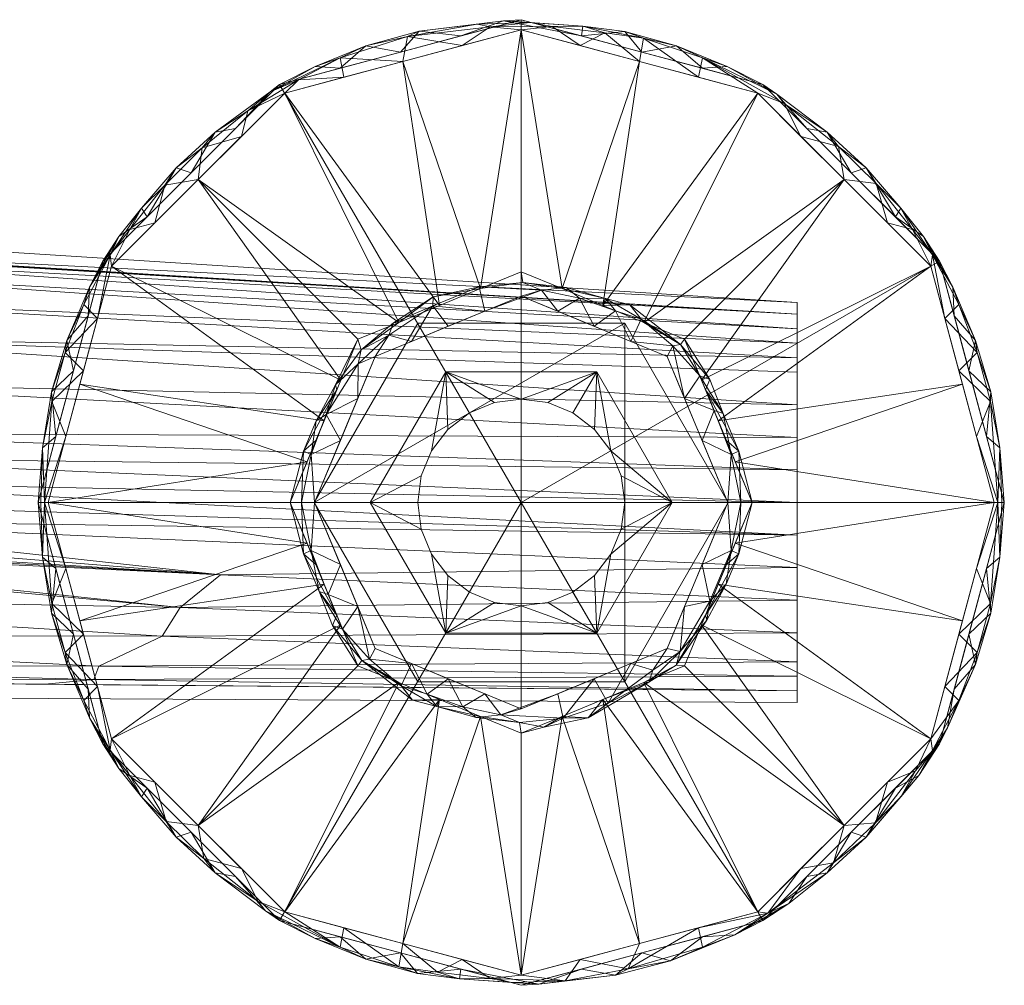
# Model space of a CAD drawing. Header units: millimetres. Extents: x -110 to 271, y -35 to 229.
# Tile 12 of 14: x 39 to 110, y -35 to 35. Entities that reach past the tile are written whole.
import ezdxf

# ---------------------------------------------------------------- set-up
doc = ezdxf.new("R2010")
doc.units = ezdxf.units.MM
doc.layers.add('M-520-M_DRAINAGE_FW', color=2, linetype='Continuous', lineweight=30)

# ---------------------------------------------------------------- blocks, each defined once
blk = doc.blocks.new('AmericanStandard_BathAndShowerMixer_NeoModern__FFAS0711-6T1500BT0_ - Neo Modern Exposed Bath _ Shower Faucet-4729-3D View 1')
at = {"layer": 'M-520-M_DRAINAGE_FW', "lineweight": 9}
mesh = blk.add_polyface(dxfattribs=at)
corners = [(40.732, 0, 8.732), (45.323, 17.134, 8.732), (57.866, 29.677, 8.732), (75, 34.268, 8.732), (92.134, 29.677, 8.732), (104.677, 17.134, 8.732), (109.268, 0, 8.732), (109.81, 0, 7.921), (110, 0, 6.964), (105.311, 17.5, 6.964), (92.5, 30.311, 6.964), (75, 35, 6.964), (57.5, 30.311, 6.964), (44.689, 17.5, 6.964), (40, 0, 6.964), (40.19, 0, 7.921), (106.709, 9.549, 8.732), (43.291, 9.549, 8.732), (107.441, 9.549, 6.964), (42.559, 9.549, 6.964), (106.696, 14.363, 7.947), (98.905, 23.905, 6.964), (98.405, 23.405, 8.732), (102.502, 21.34, 7.919), (43.304, 14.363, 7.947), (51.095, 23.905, 6.964), (51.595, 23.405, 8.732), (47.498, 21.34, 7.919), (109.009, 7.317, 7.975), (40.991, 7.317, 7.975), (97.17, 26.846, 7.904), (52.83, 26.846, 7.904), (83.75, 32.655, 6.964), (83.567, 31.972, 8.732), (79.473, 34.521, 7.921), (71.808, 34.663, 7.921), (66.25, 32.655, 6.964), (66.433, 31.972, 8.732), (88.124, 32.237, 7.929), (61.876, 32.237, 7.929), (105.693, 13.342, 8.732), (106.376, 13.525, 6.964), (107.905, 11.749, 7.513), (106.281, 15.6, 7.436), (102.108, 20.703, 6.964), (104.141, 19.289, 7.478), (104.788, 17.948, 7.997), (101.541, 20.27, 8.732), (103.357, 19.778, 8.361), (100.724, 23.133, 8.328), (99.994, 24.258, 7.868), (95.27, 26.541, 8.732), (94.06, 28.919, 8.264), (93.515, 29.594, 7.633), (95.703, 27.108, 6.964), (97.998, 25.815, 8.36), (108.721, 4.775, 6.964), (109.021, 8.015, 7.451), (109.677, 3.96, 7.657), (109.539, 0, 8.327), (88.125, 31.483, 6.964), (86.251, 33.093, 7.444), (83.871, 33.65, 7.946), (89.924, 31.603, 7.467), (82.507, 34.135, 7.46), (79.375, 33.828, 6.964), (79.283, 33.12, 8.732), (77.241, 34.506, 8.353), (81.052, 34.045, 8.353), (75.645, 34.804, 7.921), (73.724, 34.925, 7.473), (70.625, 33.828, 6.964), (108.028, 10.885, 8), (44.307, 13.342, 8.732), (43.624, 13.525, 6.964), (42.095, 11.749, 7.513), (43.719, 15.6, 7.436), (47.892, 20.703, 6.964), (45.859, 19.289, 7.478), (45.212, 17.948, 7.997), (48.459, 20.27, 8.732), (49.178, 23.011, 8.34), (46.643, 19.778, 8.361), (51.888, 25.72, 8.353), (54.73, 26.541, 8.732), (55.184, 28.389, 8.289), (56.805, 29.778, 7.675), (54.297, 27.108, 6.964), (50.009, 24.25, 7.89), (41.279, 4.775, 6.964), (40.979, 8.015, 7.451), (40.323, 3.96, 7.657), (40.461, 0, 8.327), (58.871, 30.644, 8.274), (62.15, 30.825, 8.732), (41.972, 10.885, 8), (61.875, 31.483, 6.964), (63.749, 33.093, 7.444), (66.756, 33.788, 7.992), (67.604, 34.157, 7.47), (60.076, 31.603, 7.467), (70.717, 33.12, 8.732), (72.759, 34.483, 8.388), (87.85, 30.825, 8.732), (107.988, 4.775, 8.732), (42.012, 4.775, 8.732)]
mesh.append_faces([[corners[k] for k in face] for face in [(105, 92, 0)]], dxfattribs={"vtx0": -1})
mesh.append_faces([[corners[k] for k in face] for face in [(16, 72, 40), (80, 82, 1), (41, 42, 18), (44, 45, 9), (40, 46, 5), (5, 48, 47), (54, 30, 21), (8, 58, 7), (7, 58, 59), (32, 61, 60), (33, 68, 66), (1, 79, 73), (15, 91, 14), (25, 31, 87), (77, 88, 25), (14, 91, 89), (73, 95, 17), (12, 100, 96)]], dxfattribs={"vtx0": -1, "vtx1": -1})
mesh.append_faces([[corners[k] for k in face] for face in [(46, 20, 43), (29, 17, 95), (28, 59, 58), (49, 50, 55), (45, 44, 23), (91, 29, 90), (72, 42, 20), (57, 42, 72), (48, 46, 23), (41, 43, 42), (13, 76, 78), (79, 27, 78), (88, 27, 81), (27, 82, 81), (51, 55, 52), (95, 73, 24), (57, 72, 28), (19, 90, 75), (84, 85, 83), (45, 46, 43), (61, 64, 62), (59, 28, 104), (76, 75, 24), (30, 54, 53), (38, 52, 53), (88, 83, 31), (86, 87, 31), (35, 102, 69), (68, 34, 67), (61, 62, 38), (64, 65, 34), (31, 85, 86), (36, 97, 99), (70, 71, 99), (94, 39, 93), (64, 61, 32), (70, 99, 35), (100, 39, 97), (46, 40, 20), (57, 28, 58), (43, 9, 45), (42, 43, 20), (45, 23, 46), (47, 48, 49), (48, 23, 49), (46, 48, 5), (50, 49, 23), (30, 55, 50), (44, 50, 23), (52, 55, 30), (53, 52, 30), (22, 49, 55), (4, 52, 38), (50, 21, 30), (60, 61, 63), (18, 42, 57), (56, 57, 58), (72, 16, 28), (63, 61, 38), (66, 68, 67), (38, 53, 63), (10, 63, 53), (34, 62, 64), (69, 67, 34), (62, 68, 33), (69, 102, 67), (62, 34, 68), (70, 34, 65), (70, 35, 69), (70, 69, 34), (97, 98, 99), (40, 72, 20), (24, 75, 95), (75, 90, 95), (75, 76, 74), (88, 77, 27), (79, 78, 76), (79, 76, 24), (77, 78, 27), (73, 79, 24), (79, 82, 27), (83, 81, 26), (81, 83, 88), (1, 82, 79), (81, 82, 80), (31, 83, 85), (2, 93, 85), (93, 86, 85), (31, 25, 88), (90, 29, 95), (90, 89, 91), (91, 92, 29), (86, 93, 39), (92, 105, 29), (100, 97, 96), (86, 100, 12), (97, 39, 98), (39, 37, 98), (35, 99, 98), (86, 39, 100), (101, 102, 98), (67, 102, 3), (98, 102, 35), (62, 103, 38)]], dxfattribs={"vtx0": -1, "vtx1": -1, "vtx2": -1})
mesh.append_faces([[corners[k] for k in face] for face in [(62, 33, 103), (49, 22, 47), (76, 13, 74), (98, 37, 101), (58, 8, 56), (70, 65, 11), (64, 32, 65), (70, 11, 71), (81, 80, 26), (85, 84, 2), (83, 26, 84), (97, 36, 96), (86, 12, 87), (93, 2, 94), (28, 16, 104)]], dxfattribs={"vtx0": -1, "vtx2": -1})
mesh.append_faces([[corners[k] for k in face] for face in [(6, 59, 104)]], dxfattribs={"vtx1": -1})
mesh.append_faces([[corners[k] for k in face] for face in [(77, 13, 78), (10, 60, 63), (4, 51, 52), (74, 19, 75), (3, 66, 67), (15, 92, 91), (41, 9, 43), (44, 21, 50), (54, 10, 53), (51, 22, 55), (56, 18, 57), (103, 4, 38), (19, 89, 90), (94, 37, 39), (101, 3, 102), (71, 36, 99), (105, 17, 29)]], dxfattribs={"vtx1": -1, "vtx2": -1})
mesh = blk.add_polyface(dxfattribs=at)
corners = [(40, 0, 6.964), (44.689, 17.5, 6.964), (57.5, 30.311, 6.964), (75, 35, 6.964), (92.5, 30.311, 6.964), (105.311, 17.5, 6.964), (110, 0, 6.964), (110, 0), (105.311, 17.5), (92.5, 30.311), (75, 35), (57.5, 30.311), (44.689, 17.5), (40, 0), (106.696, 12.329), (107.655, 8.75, 6.964), (98.905, 23.905, 6.964), (98.905, 23.905), (83.75, 32.655), (83.75, 32.655, 6.964), (51.095, 23.905, 6.964), (51.095, 23.905), (43.304, 12.329, 6.964), (42.345, 8.75), (66.25, 32.655), (66.25, 32.655, 6.964), (108.348, 6.164), (41.652, 6.164, 6.964)]
mesh.append_faces([[corners[k] for k in face] for face in [(26, 6, 7), (27, 13, 0)]], dxfattribs={"vtx0": -1})
mesh.append_faces([[corners[k] for k in face] for face in [(8, 5, 14), (13, 27, 23), (6, 26, 15)]], dxfattribs={"vtx0": -1, "vtx1": -1})
mesh.append_faces([[corners[k] for k in face] for face in [(16, 17, 9, 4), (4, 9, 18, 19), (5, 8, 17, 16), (10, 3, 19, 18), (25, 24, 11, 2), (20, 21, 12, 1), (22, 12, 23), (14, 5, 15), (24, 25, 3, 10), (12, 22, 1), (2, 11, 21, 20)]], dxfattribs={"vtx0": -1, "vtx2": -1})
mesh.append_faces([[corners[k] for k in face] for face in [(26, 14, 15), (27, 22, 23)]], dxfattribs={"vtx1": -1, "vtx2": -1})
mesh = blk.add_polyface(dxfattribs=at)
corners = [(40, 0), (44.689, 17.5), (57.5, 30.311), (75, 35), (92.5, 30.311), (105.311, 17.5), (110, 0), (75, 0)]
mesh.append_faces([[corners[k] for k in face] for face in [(2, 3, 7), (4, 5, 7, 3)]], dxfattribs={"vtx1": -1, "vtx2": -1})
mesh.append_faces([[corners[k] for k in face] for face in [(5, 6, 7)]], dxfattribs={"vtx2": -1})
mesh.append_faces([[corners[k] for k in face] for face in [(7, 0, 1, 2)]], dxfattribs={"vtx3": -1})
mesh = blk.add_polyface(dxfattribs=at)
corners = [(58.268, 0, 26.268), (63.169, 11.831, 26.268), (75, 16.732, 26.268), (86.831, 11.831, 26.268), (91.732, 0, 26.268), (109.268, 0, 8.732), (104.677, 17.134, 8.732), (92.134, 29.677, 8.732), (75, 34.268, 8.732), (57.866, 29.677, 8.732), (45.323, 17.134, 8.732), (40.732, 0, 8.732), (60.718, 5.916, 26.268), (69.084, 14.282, 26.268), (80.916, 14.282, 26.268), (89.282, 5.916, 26.268), (106.972, 8.567, 8.732), (98.405, 23.405, 8.732), (83.874, 13.057, 26.268), (83.567, 31.972, 8.732), (66.126, 13.057, 26.268), (88.057, 8.874, 26.268), (43.028, 8.567, 8.732), (59.493, 2.958, 26.268), (61.943, 8.874, 26.268), (72.042, 15.507, 26.268), (66.433, 31.972, 8.732), (90.507, 2.958, 26.268), (77.958, 15.507, 26.268), (51.595, 23.405, 8.732)]
mesh.append_faces([[corners[k] for k in face] for face in [(29, 20, 9), (8, 28, 19), (11, 23, 22), (17, 21, 6), (12, 22, 23), (21, 17, 3), (20, 29, 1), (1, 29, 24), (28, 8, 2), (10, 24, 29)]], dxfattribs={"vtx0": -1, "vtx1": -1})
mesh.append_faces([[corners[k] for k in face] for face in [(14, 7, 19), (12, 10, 22), (7, 14, 18), (13, 26, 9), (25, 8, 26), (10, 12, 24), (26, 13, 25), (16, 15, 27)]], dxfattribs={"vtx0": -1, "vtx2": -1})
mesh.append_faces([[corners[k] for k in face] for face in [(16, 6, 15), (18, 3, 17), (17, 7, 18), (5, 16, 27), (20, 13, 9), (21, 15, 6), (25, 2, 8), (28, 14, 19)]], dxfattribs={"vtx1": -1, "vtx2": -1})
mesh.append_faces([[corners[k] for k in face] for face in [(27, 4, 5), (11, 0, 23)]], dxfattribs={"vtx2": -1})
mesh = blk.add_polyface(dxfattribs=at)
corners = [(-95, -14.501, 43.7), (-95, 14.501, 43.7), (0, 20.557, 43.7), (95, 14.501, 43.7), (95, -14.501, 43.7), (0, -13.994, 43.7)]
mesh.append_faces([[corners[k] for k in face] for face in [(3, 4, 5, 2)]], dxfattribs={"vtx2": -1})
mesh.append_faces([[corners[k] for k in face] for face in [(5, 0, 1, 2)]], dxfattribs={"vtx3": -1})
mesh = blk.add_polyface(dxfattribs=at)
corners = [(95, 13.65, 62.585), (95, 14.501, 43.7), (0, 20.557, 43.7), (0, 19.555, 65.942), (17.957, 18.41, 65.942), (20.548, 18.237, 66.121), (20.504, 18.196, 67.093), (20.459, 18.155, 68.075)]
mesh.append_faces([[corners[k] for k in face] for face in [(5, 2, 4)]], dxfattribs={"vtx0": -1, "vtx1": -1})
mesh.append_faces([[corners[k] for k in face] for face in [(5, 0, 1)]], dxfattribs={"vtx0": -1, "vtx2": -1})
mesh.append_faces([[corners[k] for k in face] for face in [(3, 4, 2)]], dxfattribs={"vtx1": -1})
mesh.append_faces([[corners[k] for k in face] for face in [(5, 6, 0), (1, 2, 5)]], dxfattribs={"vtx1": -1, "vtx2": -1})
mesh.append_faces([[corners[k] for k in face] for face in [(6, 7, 0)]], dxfattribs={"vtx2": -1})
mesh = blk.add_polyface(dxfattribs=at)
corners = [(95, -13.65, 62.585), (95, -9.442, 71.847), (95, 0, 75.634), (95, 9.442, 71.847), (95, 13.65, 62.585), (20.459, 18.155, 68.075), (20.44, 17.728, 71.069), (20.413, 16.736, 73.917), (20.187, 14.739, 77.176), (20.002, 12.007, 79.853), (19.868, 8.702, 81.783), (19.795, 5.024, 82.845), (19.582, 3.251, 83.042), (18.987, 1.557, 83.077), (18.036, 0.036, 82.986), (16.775, -1.232, 82.83), (15.261, -2.186, 82.685), (13.567, -2.777, 82.623), (11.786, -2.976, 82.701), (5.893, -2.976, 83.211), (0, -2.976, 83.719), (0, -6.64, 81.569), (0, -9.615, 78.538), (0, -11.695, 74.837), (0, -12.737, 70.723), (0, -12.793, 70.153), (0, -12.829, 69.581), (95, -4.721, 73.741), (95, 4.721, 73.741), (95, 11.546, 67.216), (40.522, -13.179, 66.597), (20.261, -13.004, 68.089), (10.13, -12.916, 68.835), (95, -7.082, 72.794), (53.221, -5.242, 78.143), (95, -11.546, 67.216), (48.994, -9.696, 74.967), (44.398, -11.861, 71.889), (44.039, -12.819, 69.127), (95, -2.361, 74.687), (95, 10.494, 69.531), (95, 7.082, 72.794), (95, 12.598, 64.9), (95, 2.361, 74.687), (50.285, -7.616, 76.865), (95, -10.494, 69.531), (95, -12.598, 64.9)]
mesh.append_faces([[corners[k] for k in face] for face in [(19, 34, 18), (12, 43, 11), (27, 34, 33), (2, 13, 39), (9, 40, 8), (23, 37, 22), (15, 39, 14), (22, 36, 21), (11, 28, 10), (3, 9, 41), (24, 38, 23), (8, 29, 7), (40, 9, 3), (14, 39, 13), (33, 44, 1), (46, 38, 0)]], dxfattribs={"vtx0": -1, "vtx1": -1})
mesh.append_faces([[corners[k] for k in face] for face in [(38, 46, 37), (33, 34, 44), (21, 36, 44), (38, 37, 23), (44, 34, 19), (30, 38, 24), (36, 37, 35), (37, 36, 22), (44, 36, 1), (15, 34, 27)]], dxfattribs={"vtx0": -1, "vtx1": -1, "vtx2": -1})
mesh.append_faces([[corners[k] for k in face] for face in [(2, 12, 13), (34, 15, 16), (34, 17, 18), (32, 24, 25), (44, 20, 21), (42, 6, 7), (6, 42, 4), (10, 28, 41), (7, 29, 42), (15, 27, 39), (44, 19, 20)]], dxfattribs={"vtx0": -1, "vtx2": -1})
mesh.append_faces([[corners[k] for k in face] for face in [(40, 29, 8), (31, 30, 24), (45, 1, 36, 35), (30, 0, 38), (43, 28, 11), (2, 43, 12), (9, 10, 41), (32, 31, 24), (16, 17, 34), (46, 35, 37)]], dxfattribs={"vtx1": -1, "vtx2": -1})
mesh.append_faces([[corners[k] for k in face] for face in [(4, 5, 6), (25, 26, 32)]], dxfattribs={"vtx2": -1})
mesh = blk.add_polyface(dxfattribs=at)
corners = [(60.036, 0, 27), (64.419, 10.581, 27), (75, 14.964, 27), (85.581, 10.581, 27), (89.964, 0, 27), (90.921, 0, 26.81), (91.732, 0, 26.268), (86.831, 11.831, 26.268), (75, 16.732, 26.268), (63.169, 11.831, 26.268), (58.268, 0, 26.268), (59.079, 0, 26.81), (88.1, 4.502, 27), (61.9, 4.502, 27), (89.868, 4.502, 26.268), (60.132, 4.502, 26.268), (87.938, 9.184, 26.832), (80.916, 14.282, 26.268), (78.262, 15.583, 26.81), (71.961, 15.628, 26.81), (69.084, 14.282, 26.268), (83.699, 13.294, 26.824), (80.291, 12.773, 27), (65.757, 13.028, 26.787), (61.541, 8.535, 26.803), (69.709, 12.773, 27), (90.21, 3.484, 26.917), (59.79, 3.484, 26.917), (90.775, 3.718, 26.669), (88.35, 8.167, 26.268), (89.644, 6.447, 26.775), (88.985, 6.671, 26.943), (86.841, 7.542, 27), (88.671, 8.926, 26.596), (86.534, 11.464, 26.637), (83.874, 13.057, 26.268), (82.876, 14.339, 26.574), (81.109, 14.791, 26.774), (81.823, 13.901, 26.945), (77.645, 13.869, 27), (76.466, 15.4, 26.948), (75.114, 15.953, 26.796), (72.042, 15.507, 26.268), (82.936, 11.677, 27), (85.99, 11.345, 26.858), (79.219, 14.814, 26.961), (59.225, 3.718, 26.669), (61.65, 8.167, 26.268), (60.156, 5.927, 26.783), (60.868, 6.37, 26.942), (63.159, 7.542, 27), (63.182, 10.059, 26.938), (65.423, 12.129, 26.952), (68.593, 14.253, 26.911), (68.623, 14.915, 26.661), (67.064, 11.677, 27), (63.405, 11.074, 26.76), (77.958, 15.507, 26.268), (66.126, 13.057, 26.268), (72.355, 13.869, 27)]
mesh.append_faces([[corners[k] for k in face] for face in [(42, 41, 8), (6, 28, 5), (7, 33, 29), (3, 44, 43), (32, 44, 3), (22, 45, 39), (10, 46, 15), (15, 46, 47), (58, 54, 20), (9, 56, 58)]], dxfattribs={"vtx0": -1, "vtx1": -1})
mesh.append_faces([[corners[k] for k in face] for face in [(51, 49, 50), (44, 16, 34), (28, 30, 26), (34, 35, 36), (23, 53, 54), (23, 58, 56), (21, 37, 38), (49, 51, 24), (21, 36, 37), (16, 32, 31), (53, 59, 19), (52, 53, 23), (16, 33, 34), (40, 45, 18), (56, 24, 51), (43, 21, 38), (28, 26, 5), (47, 46, 48), (27, 46, 11), (56, 52, 23), (26, 30, 31), (24, 48, 49), (33, 16, 30), (29, 30, 28), (33, 7, 34), (31, 30, 16), (30, 29, 33), (26, 31, 12), (16, 44, 32), (44, 34, 21), (37, 36, 17), (34, 36, 21), (37, 18, 45), (39, 45, 40), (41, 40, 18), (38, 45, 22), (41, 19, 40), (41, 18, 57), (41, 42, 19), (43, 44, 21), (45, 38, 37), (48, 46, 27), (49, 27, 13), (47, 48, 24), (27, 49, 48), (52, 51, 1), (51, 52, 56), (55, 53, 52), (59, 40, 19), (53, 19, 54), (42, 54, 19), (54, 58, 23), (9, 24, 56), (37, 57, 18)]], dxfattribs={"vtx0": -1, "vtx1": -1, "vtx2": -1})
mesh.append_faces([[corners[k] for k in face] for face in [(28, 14, 29), (40, 59, 2), (24, 9, 47), (34, 7, 35), (41, 57, 8), (38, 22, 43), (54, 42, 20), (49, 13, 50), (53, 55, 25), (53, 25, 59), (52, 1, 55)]], dxfattribs={"vtx0": -1, "vtx2": -1})
mesh.append_faces([[corners[k] for k in face] for face in [(0, 13, 27), (4, 5, 26), (6, 14, 28), (10, 11, 46), (11, 0, 27), (12, 4, 26), (2, 39, 40), (17, 57, 37), (32, 12, 31), (35, 17, 36), (50, 1, 51)]], dxfattribs={"vtx1": -1, "vtx2": -1})
mesh = blk.add_polyface(dxfattribs=at)
corners = [(75, 0, 27), (89.964, 0, 27), (85.581, 10.581, 27), (75, 14.964, 27), (64.419, 10.581, 27), (60.036, 0, 27)]
mesh.append_faces([[corners[k] for k in face] for face in [(2, 3, 0, 1)]], dxfattribs={"vtx1": -1})
mesh.append_faces([[corners[k] for k in face] for face in [(4, 5, 0, 3)]], dxfattribs={"vtx2": -1})
mesh = blk.add_polyface(dxfattribs=at)
corners = [(95, 13.65, 62.585), (95, 9.442, 71.847), (95, 0, 75.634), (95, -9.442, 71.847), (95, -13.65, 62.585), (95, -14.501, 43.7), (95, 14.501, 43.7)]
mesh.append_faces([[corners[k] for k in face] for face in [(0, 4, 5, 6), (3, 0, 1, 2)]], dxfattribs={"vtx0": -1})
mesh.append_faces([[corners[k] for k in face] for face in [(0, 3, 4)]], dxfattribs={"vtx0": -1, "vtx2": -1})
mesh = blk.add_polyface(dxfattribs=at)
corners = [(60, 0, 27), (67.5, 12.99, 27), (82.5, 12.99, 27), (90, 0, 27), (82.5, -12.99, 27), (67.5, -12.99, 27)]
mesh.append_faces([[corners[k] for k in face] for face in [(4, 2, 3), (2, 0, 1)]], dxfattribs={"vtx0": -1})
mesh.append_faces([[corners[k] for k in face] for face in [(4, 5, 0, 2)]], dxfattribs={"vtx2": -1, "vtx3": -1})
mesh = blk.add_polyface(dxfattribs=at)
corners = [(60, 0, 43.7), (67.5, -12.99, 43.7), (82.5, -12.99, 43.7), (90, 0, 43.7), (82.5, 12.99, 43.7), (67.5, 12.99, 43.7)]
mesh.append_faces([[corners[k] for k in face] for face in [(0, 4, 5)]], dxfattribs={"vtx0": -1})
mesh.append_faces([[corners[k] for k in face] for face in [(3, 4, 2)]], dxfattribs={"vtx1": -1})
mesh.append_faces([[corners[k] for k in face] for face in [(0, 1, 2, 4)]], dxfattribs={"vtx2": -1, "vtx3": -1})
mesh = blk.add_polyface(dxfattribs=at)
corners = [(67.5, 12.99, 27), (60, 0, 27), (60, 0, 43.7), (67.5, 12.99, 43.7)]
mesh.append_faces([[corners[k] for k in face] for face in [(3, 0, 1, 2)]])
mesh = blk.add_polyface(dxfattribs=at)
corners = [(82.5, 12.99, 27), (67.5, 12.99, 27), (67.5, 12.99, 43.7), (82.5, 12.99, 43.7)]
mesh.append_faces([[corners[k] for k in face] for face in [(3, 0, 1, 2)]])
mesh = blk.add_polyface(dxfattribs=at)
corners = [(90, 0, 27), (82.5, 12.99, 27), (82.5, 12.99, 43.7), (90, 0, 43.7)]
mesh.append_faces([[corners[k] for k in face] for face in [(3, 0, 1, 2)]])
mesh = blk.add_polyface(dxfattribs=at)
corners = [(-85.935, 0), (-80.468, -9.47), (-69.532, -9.47), (-64.065, 0), (-69.532, 9.47), (-80.468, 9.47), (-82.5, 0), (-82.244, 1.941), (-81.495, 3.75), (-80.303, 5.303), (-78.75, 6.495), (-76.941, 7.244), (-75, 7.5), (-73.059, 7.244), (-71.25, 6.495), (-69.697, 5.303), (-68.505, 3.75), (-67.756, 1.941), (-67.5, 0), (-67.756, -1.941), (-68.505, -3.75), (-69.697, -5.303), (-71.25, -6.495), (-73.059, -7.244), (-75, -7.5), (-76.941, -7.244), (-78.75, -6.495), (-80.303, -5.303), (-81.495, -3.75), (-82.244, -1.941), (85.935, 0), (80.468, 9.47), (69.532, 9.47), (64.065, 0), (69.532, -9.47), (80.468, -9.47), (82.5, 0), (82.244, -1.941), (81.495, -3.75), (80.303, -5.303), (78.75, -6.495), (76.941, -7.244), (75, -7.5), (73.059, -7.244), (71.25, -6.495), (69.697, -5.303), (68.505, -3.75), (67.756, -1.941), (67.5, 0), (67.756, 1.941), (68.505, 3.75), (69.697, 5.303), (71.25, 6.495), (73.059, 7.244), (75, 7.5), (76.941, 7.244), (78.75, 6.495), (80.303, 5.303), (81.495, 3.75), (82.244, 1.941)]
mesh.append_faces([[corners[k] for k in face] for face in [(11, 5, 10), (15, 4, 14), (13, 4, 12), (18, 3, 17), (6, 0, 29), (29, 0, 28), (23, 2, 22), (20, 3, 19), (51, 32, 50), (48, 33, 47), (54, 32, 53), (44, 34, 43), (36, 30, 59), (39, 35, 38)]], dxfattribs={"vtx0": -1, "vtx1": -1})
mesh.append_faces([[corners[k] for k in face] for face in [(5, 11, 12, 4), (0, 7, 8), (4, 15, 16), (3, 18, 19), (0, 6, 7), (1, 27, 28, 0), (1, 25, 26), (2, 23, 24), (32, 51, 52), (32, 52, 53), (33, 48, 49), (33, 49, 50, 32), (31, 55, 56), (58, 30, 31, 57), (30, 58, 59), (34, 44, 45), (30, 37, 38, 35), (30, 36, 37), (35, 39, 40)]], dxfattribs={"vtx0": -1, "vtx2": -1})
mesh.append_faces([[corners[k] for k in face] for face in [(9, 10, 5), (13, 14, 4), (26, 27, 1), (21, 22, 2), (56, 57, 31), (45, 46, 34), (40, 41, 35), (41, 42, 35)]], dxfattribs={"vtx1": -1, "vtx2": -1})
mesh.append_faces([[corners[k] for k in face] for face in [(8, 9, 5, 0), (16, 17, 3, 4), (2, 3, 20, 21), (24, 25, 1, 2), (31, 32, 54, 55), (46, 47, 33, 34), (42, 43, 34, 35)]], dxfattribs={"vtx1": -1, "vtx3": -1})
mesh = blk.add_polyface(dxfattribs=at)
corners = [(-85.935, 0, -15), (-80.468, 9.47, -15), (-69.532, 9.47, -15), (-64.065, 0, -15), (-69.532, -9.47, -15), (-80.468, -9.47, -15), (-82.5, 0, -15), (-82.244, -1.941, -15), (-81.495, -3.75, -15), (-80.303, -5.303, -15), (-78.75, -6.495, -15), (-76.941, -7.244, -15), (-75, -7.5, -15), (-73.059, -7.244, -15), (-71.25, -6.495, -15), (-69.697, -5.303, -15), (-68.505, -3.75, -15), (-67.756, -1.941, -15), (-67.5, 0, -15), (-67.756, 1.941, -15), (-68.505, 3.75, -15), (-69.697, 5.303, -15), (-71.25, 6.495, -15), (-73.059, 7.244, -15), (-75, 7.5, -15), (-76.941, 7.244, -15), (-78.75, 6.495, -15), (-80.303, 5.303, -15), (-81.495, 3.75, -15), (-82.244, 1.941, -15), (85.935, 0, -15), (80.468, -9.47, -15), (69.532, -9.47, -15), (64.065, 0, -15), (69.532, 9.47, -15), (80.468, 9.47, -15), (82.5, 0, -15), (82.244, 1.941, -15), (81.495, 3.75, -15), (80.303, 5.303, -15), (78.75, 6.495, -15), (76.941, 7.244, -15), (75, 7.5, -15), (73.059, 7.244, -15), (71.25, 6.495, -15), (69.697, 5.303, -15), (68.505, 3.75, -15), (67.756, 1.941, -15), (67.5, 0, -15), (67.756, -1.941, -15), (68.505, -3.75, -15), (69.697, -5.303, -15), (71.25, -6.495, -15), (73.059, -7.244, -15), (75, -7.5, -15), (76.941, -7.244, -15), (78.75, -6.495, -15), (80.303, -5.303, -15), (81.495, -3.75, -15), (82.244, -1.941, -15)]
mesh.append_faces([[corners[k] for k in face] for face in [(11, 5, 10), (15, 4, 14), (13, 4, 12), (18, 3, 17), (6, 0, 29), (29, 0, 28), (23, 2, 22), (20, 3, 19), (51, 32, 50), (48, 33, 47), (54, 32, 53), (44, 34, 43), (36, 30, 59), (39, 35, 38)]], dxfattribs={"vtx0": -1, "vtx1": -1})
mesh.append_faces([[corners[k] for k in face] for face in [(5, 11, 12, 4), (0, 7, 8), (4, 15, 16), (3, 18, 19), (0, 6, 7), (1, 27, 28, 0), (1, 25, 26), (2, 23, 24), (32, 51, 52), (32, 52, 53), (33, 48, 49), (33, 49, 50, 32), (31, 55, 56), (58, 30, 31, 57), (30, 58, 59), (34, 44, 45), (30, 37, 38, 35), (30, 36, 37), (35, 39, 40)]], dxfattribs={"vtx0": -1, "vtx2": -1})
mesh.append_faces([[corners[k] for k in face] for face in [(9, 10, 5), (13, 14, 4), (26, 27, 1), (21, 22, 2), (56, 57, 31), (45, 46, 34), (40, 41, 35), (41, 42, 35)]], dxfattribs={"vtx1": -1, "vtx2": -1})
mesh.append_faces([[corners[k] for k in face] for face in [(8, 9, 5, 0), (16, 17, 3, 4), (2, 3, 20, 21), (24, 25, 1, 2), (31, 32, 54, 55), (46, 47, 33, 34), (42, 43, 34, 35)]], dxfattribs={"vtx1": -1, "vtx3": -1})
mesh = blk.add_polyface(dxfattribs=at)
corners = [(64.065, 0), (69.532, 9.47), (69.532, 9.47, -15), (64.065, 0, -15)]
mesh.append_faces([[corners[k] for k in face] for face in [(0, 1, 2, 3)]])
mesh = blk.add_polyface(dxfattribs=at)
corners = [(69.532, 9.47), (80.468, 9.47), (80.468, 9.47, -15), (69.532, 9.47, -15)]
mesh.append_faces([[corners[k] for k in face] for face in [(0, 1, 2, 3)]])
mesh = blk.add_polyface(dxfattribs=at)
corners = [(80.468, 9.47), (85.935, 0), (85.935, 0, -15), (80.468, 9.47, -15)]
mesh.append_faces([[corners[k] for k in face] for face in [(0, 1, 2, 3)]])
mesh = blk.add_polyface(dxfattribs=at)
corners = [(82.5, 0), (82.244, 1.941), (81.495, 3.75), (80.303, 5.303), (78.75, 6.495), (76.941, 7.244), (75, 7.5), (73.059, 7.244), (71.25, 6.495), (69.697, 5.303), (68.505, 3.75), (67.756, 1.941), (67.5, 0), (67.5, 0, -15), (67.756, 1.941, -15), (68.505, 3.75, -15), (69.697, 5.303, -15), (71.25, 6.495, -15), (73.059, 7.244, -15), (75, 7.5, -15), (76.941, 7.244, -15), (78.75, 6.495, -15), (80.303, 5.303, -15), (81.495, 3.75, -15), (82.244, 1.941, -15), (82.5, 0, -15)]
mesh.append_faces([[corners[k] for k in face] for face in [(14, 11, 12, 13), (1, 24, 25, 0)]], dxfattribs={"vtx0": -1})
mesh.append_faces([[corners[k] for k in face] for face in [(15, 10, 11, 14), (17, 8, 9, 16), (16, 9, 10, 15), (18, 7, 8, 17), (7, 18, 19, 6), (20, 5, 6, 19), (21, 4, 5, 20), (23, 2, 3, 22), (22, 3, 4, 21), (24, 1, 2, 23)]], dxfattribs={"vtx0": -1, "vtx2": -1})
mesh = blk.add_polyface(dxfattribs=at)
corners = [(109.268, 0, 8.732), (104.677, -17.134, 8.732), (92.134, -29.677, 8.732), (75, -34.268, 8.732), (57.866, -29.677, 8.732), (45.323, -17.134, 8.732), (40.732, 0, 8.732), (40.19, 0, 7.921), (40, 0, 6.964), (44.689, -17.5, 6.964), (57.5, -30.311, 6.964), (75, -35, 6.964), (92.5, -30.311, 6.964), (105.311, -17.5, 6.964), (110, 0, 6.964), (109.81, 0, 7.921), (43.291, -9.549, 8.732), (106.709, -9.549, 8.732), (42.559, -9.549, 6.964), (107.441, -9.549, 6.964), (43.304, -14.363, 7.947), (51.095, -23.905, 6.964), (51.595, -23.405, 8.732), (47.498, -21.34, 7.919), (106.696, -14.363, 7.947), (98.905, -23.905, 6.964), (98.405, -23.405, 8.732), (102.502, -21.34, 7.919), (40.991, -7.317, 7.975), (109.009, -7.317, 7.975), (52.83, -26.846, 7.904), (97.17, -26.846, 7.904), (66.25, -32.655, 6.964), (66.433, -31.972, 8.732), (70.527, -34.521, 7.921), (78.192, -34.663, 7.921), (83.75, -32.655, 6.964), (83.567, -31.972, 8.732), (61.876, -32.237, 7.929), (88.124, -32.237, 7.929), (44.307, -13.342, 8.732), (43.624, -13.525, 6.964), (42.095, -11.749, 7.513), (43.719, -15.6, 7.436), (47.892, -20.703, 6.964), (45.859, -19.289, 7.478), (45.212, -17.948, 7.997), (48.459, -20.27, 8.732), (46.643, -19.778, 8.361), (49.276, -23.133, 8.328), (50.006, -24.258, 7.868), (54.73, -26.541, 8.732), (55.94, -28.919, 8.264), (56.485, -29.594, 7.633), (54.297, -27.108, 6.964), (52.002, -25.815, 8.36), (41.279, -4.775, 6.964), (40.979, -8.015, 7.451), (40.323, -3.96, 7.657), (40.461, 0, 8.327), (61.875, -31.483, 6.964), (63.749, -33.093, 7.444), (66.129, -33.65, 7.946), (60.076, -31.603, 7.467), (67.493, -34.135, 7.46), (70.625, -33.828, 6.964), (70.717, -33.12, 8.732), (72.759, -34.506, 8.353), (68.948, -34.045, 8.353), (74.355, -34.804, 7.921), (76.276, -34.925, 7.473), (79.375, -33.828, 6.964), (81.829, -34.261, 7.533), (82.743, -33.808, 8.182), (79.283, -33.12, 8.732), (85.818, -33.229, 7.483), (88.125, -31.483, 6.964), (90.48, -31.333, 7.47), (92.869, -29.779, 8.097), (94.392, -29.063, 7.515), (95.703, -27.108, 6.964), (95.27, -26.541, 8.732), (97.626, -26.122, 8.384), (100.657, -23.214, 8.32), (101.541, -20.27, 8.732), (99.997, -24.264, 7.854), (103.576, -19.458, 8.363), (104.803, -17.974, 7.936), (102.108, -20.703, 6.964), (103.802, -19.796, 7.465), (105.892, -16.334, 7.488), (106.376, -13.525, 6.964), (107.905, -11.749, 7.513), (108.721, -4.775, 6.964), (109.021, -8.015, 7.451), (109.677, -3.96, 7.657), (109.539, 0, 8.327), (41.972, -10.885, 8), (108.028, -10.885, 8), (105.693, -13.342, 8.732), (62.15, -30.825, 8.732), (87.85, -30.825, 8.732), (42.012, -4.775, 8.732), (107.988, -4.775, 8.732)]
mesh.append_faces([[corners[k] for k in face] for face in [(103, 96, 0)]], dxfattribs={"vtx0": -1})
mesh.append_faces([[corners[k] for k in face] for face in [(99, 98, 17), (81, 82, 26), (41, 42, 18), (16, 97, 40), (44, 45, 9), (40, 46, 5), (5, 48, 47), (54, 30, 21), (8, 58, 7), (7, 58, 59), (32, 61, 60), (12, 77, 76), (33, 68, 66), (2, 78, 81), (84, 86, 1), (88, 85, 25), (13, 89, 88), (15, 95, 14), (14, 95, 93), (101, 78, 2), (37, 73, 101)]], dxfattribs={"vtx0": -1, "vtx1": -1})
mesh.append_faces([[corners[k] for k in face] for face in [(46, 20, 43), (29, 17, 98), (28, 59, 58), (49, 50, 55), (89, 87, 27), (45, 44, 23), (95, 29, 94), (97, 42, 20), (57, 97, 28), (46, 23, 48), (19, 94, 92), (87, 90, 24), (62, 100, 38), (92, 90, 91), (85, 27, 83), (92, 98, 24), (57, 42, 97), (82, 83, 26), (51, 55, 52), (46, 40, 20), (41, 43, 42), (39, 77, 78), (86, 83, 27), (45, 46, 43), (61, 64, 62), (59, 28, 102), (90, 92, 24), (30, 54, 53), (38, 52, 53), (79, 80, 31), (69, 35, 67), (68, 34, 67), (61, 62, 38), (64, 65, 34), (75, 77, 39), (72, 35, 70), (70, 71, 72), (101, 73, 39), (73, 74, 35), (64, 61, 32), (72, 73, 35), (77, 75, 76), (57, 28, 58), (43, 9, 45), (42, 43, 20), (45, 23, 46), (47, 48, 49), (48, 23, 49), (46, 48, 5), (50, 49, 23), (30, 55, 50), (44, 50, 23), (52, 55, 30), (53, 52, 30), (22, 49, 55), (4, 52, 38), (50, 21, 30), (60, 61, 63), (18, 42, 57), (56, 57, 58), (97, 16, 28), (63, 61, 38), (66, 68, 67), (38, 53, 63), (10, 63, 53), (34, 62, 64), (69, 67, 34), (62, 68, 33), (62, 34, 68), (70, 34, 65), (70, 35, 69), (70, 69, 34), (36, 75, 72), (78, 101, 39), (73, 72, 75), (3, 67, 35), (73, 75, 39), (12, 79, 77), (77, 79, 78), (82, 78, 31), (78, 79, 31), (78, 82, 81), (85, 83, 82), (85, 82, 31), (31, 25, 85), (85, 89, 27), (83, 86, 84), (87, 86, 27), (88, 89, 85), (87, 24, 1), (89, 13, 90), (89, 90, 87), (92, 94, 98), (94, 29, 98), (94, 93, 95), (95, 96, 29), (40, 97, 20), (96, 103, 29), (98, 99, 24), (1, 86, 87)]], dxfattribs={"vtx0": -1, "vtx1": -1, "vtx2": -1})
mesh.append_faces([[corners[k] for k in face] for face in [(62, 33, 100), (49, 22, 47), (58, 8, 56), (70, 65, 11), (64, 32, 65), (70, 11, 71), (73, 37, 74), (75, 36, 76), (28, 16, 102), (79, 12, 80), (90, 13, 91)]], dxfattribs={"vtx0": -1, "vtx2": -1})
mesh.append_faces([[corners[k] for k in face] for face in [(6, 59, 102)]], dxfattribs={"vtx1": -1})
mesh.append_faces([[corners[k] for k in face] for face in [(10, 60, 63), (4, 51, 52), (3, 66, 67), (15, 96, 95), (41, 9, 43), (44, 21, 50), (54, 10, 53), (51, 22, 55), (56, 18, 57), (100, 4, 38), (71, 36, 72), (74, 3, 35), (80, 25, 31), (84, 26, 83), (91, 19, 92), (19, 93, 94), (99, 1, 24), (103, 17, 29)]], dxfattribs={"vtx1": -1, "vtx2": -1})
mesh = blk.add_polyface(dxfattribs=at)
corners = [(110, 0, 6.964), (105.311, -17.5, 6.964), (92.5, -30.311, 6.964), (75, -35, 6.964), (57.5, -30.311, 6.964), (44.689, -17.5, 6.964), (40, 0, 6.964), (40, 0), (44.689, -17.5), (57.5, -30.311), (75, -35), (92.5, -30.311), (105.311, -17.5), (110, 0), (43.304, -12.329), (42.345, -8.75, 6.964), (51.095, -23.905, 6.964), (51.095, -23.905), (66.25, -32.655), (66.25, -32.655, 6.964), (98.905, -23.905, 6.964), (98.905, -23.905), (106.696, -12.329, 6.964), (107.655, -8.75), (83.75, -32.655), (83.75, -32.655, 6.964), (41.652, -6.164), (108.348, -6.164, 6.964)]
mesh.append_faces([[corners[k] for k in face] for face in [(26, 6, 7), (27, 13, 0)]], dxfattribs={"vtx0": -1})
mesh.append_faces([[corners[k] for k in face] for face in [(8, 5, 14), (13, 27, 23), (6, 26, 15)]], dxfattribs={"vtx0": -1, "vtx1": -1})
mesh.append_faces([[corners[k] for k in face] for face in [(16, 17, 9, 4), (4, 9, 18, 19), (5, 8, 17, 16), (10, 3, 19, 18), (20, 21, 12, 1), (22, 12, 23), (14, 5, 15), (12, 22, 1), (2, 11, 21, 20), (11, 2, 25), (3, 10, 24)]], dxfattribs={"vtx0": -1, "vtx2": -1})
mesh.append_faces([[corners[k] for k in face] for face in [(26, 14, 15), (27, 22, 23)]], dxfattribs={"vtx1": -1, "vtx2": -1})
mesh.append_faces([[corners[k] for k in face] for face in [(24, 11, 25, 3)]], dxfattribs={"vtx1": -1, "vtx3": -1})
mesh = blk.add_polyface(dxfattribs=at)
corners = [(110, 0), (105.311, -17.5), (92.5, -30.311), (75, -35), (57.5, -30.311), (44.689, -17.5), (40, 0), (75, 0)]
mesh.append_faces([[corners[k] for k in face] for face in [(7, 4, 5, 6)]], dxfattribs={"vtx0": -1})
mesh.append_faces([[corners[k] for k in face] for face in [(1, 2, 7, 0)]], dxfattribs={"vtx1": -1})
mesh.append_faces([[corners[k] for k in face] for face in [(3, 4, 7, 2)]], dxfattribs={"vtx1": -1, "vtx2": -1})
mesh = blk.add_polyface(dxfattribs=at)
corners = [(91.732, 0, 26.268), (86.831, -11.831, 26.268), (75, -16.732, 26.268), (63.169, -11.831, 26.268), (58.268, 0, 26.268), (40.732, 0, 8.732), (45.323, -17.134, 8.732), (57.866, -29.677, 8.732), (75, -34.268, 8.732), (92.134, -29.677, 8.732), (104.677, -17.134, 8.732), (109.268, 0, 8.732), (89.282, -5.916, 26.268), (80.916, -14.282, 26.268), (69.084, -14.282, 26.268), (60.718, -5.916, 26.268), (43.028, -8.567, 8.732), (51.595, -23.405, 8.732), (66.126, -13.057, 26.268), (61.943, -8.874, 26.268), (66.433, -31.972, 8.732), (72.042, -15.507, 26.268), (106.972, -8.567, 8.732), (77.958, -15.507, 26.268), (83.567, -31.972, 8.732), (88.057, -8.874, 26.268), (83.874, -13.057, 26.268), (59.493, -2.958, 26.268), (90.507, -2.958, 26.268), (98.405, -23.405, 8.732)]
mesh.append_faces([[corners[k] for k in face] for face in [(28, 11, 0)]], dxfattribs={"vtx0": -1})
mesh.append_faces([[corners[k] for k in face] for face in [(8, 21, 20), (17, 19, 6), (19, 17, 3), (29, 26, 9), (26, 29, 1), (11, 28, 22), (10, 25, 29)]], dxfattribs={"vtx0": -1, "vtx1": -1})
mesh.append_faces([[corners[k] for k in face] for face in [(12, 10, 22), (7, 14, 18), (14, 7, 20), (24, 13, 23), (20, 21, 14), (13, 24, 9), (16, 15, 27), (23, 8, 24), (10, 12, 25)]], dxfattribs={"vtx0": -1, "vtx2": -1})
mesh.append_faces([[corners[k] for k in face] for face in [(2, 21, 8), (18, 3, 17), (5, 16, 27), (17, 7, 18), (19, 15, 6), (16, 6, 15), (23, 2, 8), (25, 1, 29), (26, 13, 9), (28, 12, 22)]], dxfattribs={"vtx1": -1, "vtx2": -1})
mesh.append_faces([[corners[k] for k in face] for face in [(27, 4, 5)]], dxfattribs={"vtx2": -1})
mesh = blk.add_polyface(dxfattribs=at)
corners = [(89.964, 0, 27), (85.581, -10.581, 27), (75, -14.964, 27), (64.419, -10.581, 27), (60.036, 0, 27), (59.079, 0, 26.81), (58.268, 0, 26.268), (63.169, -11.831, 26.268), (75, -16.732, 26.268), (86.831, -11.831, 26.268), (91.732, 0, 26.268), (90.921, 0, 26.81), (61.9, -4.502, 27), (88.1, -4.502, 27), (60.132, -4.502, 26.268), (89.868, -4.502, 26.268), (62.062, -9.184, 26.832), (69.084, -14.282, 26.268), (71.738, -15.583, 26.81), (78.039, -15.628, 26.81), (80.916, -14.282, 26.268), (66.301, -13.294, 26.824), (69.709, -12.773, 27), (84.243, -13.028, 26.787), (88.459, -8.535, 26.803), (80.291, -12.773, 27), (59.79, -3.484, 26.917), (90.21, -3.484, 26.917), (59.225, -3.718, 26.669), (61.65, -8.167, 26.268), (60.356, -6.447, 26.775), (61.015, -6.671, 26.943), (63.159, -7.542, 27), (61.329, -8.926, 26.596), (63.466, -11.464, 26.637), (66.126, -13.057, 26.268), (67.124, -14.339, 26.574), (68.891, -14.791, 26.774), (68.177, -13.901, 26.945), (72.355, -13.869, 27), (73.534, -15.4, 26.948), (74.886, -15.953, 26.796), (77.958, -15.507, 26.268), (79.856, -15.605, 26.586), (81.303, -14.555, 26.834), (82.936, -11.677, 27), (84.537, -12.157, 26.952), (86.841, -7.542, 27), (86.511, -10.797, 26.862), (86.234, -11.803, 26.617), (83.874, -13.057, 26.268), (76.641, -16.28, 26.573), (67.064, -11.677, 27), (88.674, -7.141, 26.957), (64.01, -11.345, 26.858), (70.781, -14.814, 26.961), (90.775, -3.718, 26.669), (88.35, -8.167, 26.268), (89.844, -5.927, 26.783), (72.042, -15.507, 26.268), (77.645, -13.869, 27)]
mesh.append_faces([[corners[k] for k in face] for face in [(45, 46, 1), (6, 28, 5), (7, 33, 29), (3, 54, 52), (25, 44, 45), (50, 23, 20), (32, 54, 3), (22, 55, 39), (10, 56, 15), (57, 49, 9), (15, 56, 57)]], dxfattribs={"vtx0": -1, "vtx1": -1})
mesh.append_faces([[corners[k] for k in face] for face in [(1, 46, 48), (54, 16, 34), (16, 32, 31), (34, 35, 36), (43, 19, 51), (23, 50, 49), (21, 37, 38), (21, 36, 37), (28, 30, 26), (44, 19, 43), (16, 33, 34), (40, 55, 18), (24, 48, 49), (52, 21, 38), (28, 26, 5), (57, 56, 58), (27, 56, 11), (26, 30, 31), (53, 27, 13), (49, 57, 24), (33, 16, 30), (29, 30, 28), (33, 7, 34), (31, 30, 16), (30, 29, 33), (26, 31, 12), (16, 54, 32), (54, 34, 21), (37, 36, 17), (34, 36, 21), (37, 18, 55), (39, 55, 40), (41, 40, 18), (38, 55, 22), (41, 19, 40), (41, 18, 59), (41, 51, 19), (60, 40, 19), (44, 43, 23), (46, 44, 23), (19, 44, 25), (44, 46, 45), (48, 46, 23), (49, 48, 23), (48, 24, 53), (43, 20, 23), (53, 58, 27), (43, 51, 42), (48, 53, 47), (53, 24, 58), (52, 54, 21), (55, 38, 37), (58, 56, 27), (57, 58, 24), (37, 59, 18), (8, 51, 41)]], dxfattribs={"vtx0": -1, "vtx1": -1, "vtx2": -1})
mesh.append_faces([[corners[k] for k in face] for face in [(51, 8, 42), (28, 14, 29), (48, 47, 1), (19, 25, 60), (40, 60, 2), (34, 7, 35), (41, 59, 8), (43, 42, 20), (53, 13, 47), (38, 22, 52)]], dxfattribs={"vtx0": -1, "vtx2": -1})
mesh.append_faces([[corners[k] for k in face] for face in [(0, 13, 27), (4, 5, 26), (6, 14, 28), (10, 11, 56), (11, 0, 27), (12, 4, 26), (2, 39, 40), (17, 59, 37), (32, 12, 31), (35, 17, 36), (50, 9, 49)]], dxfattribs={"vtx1": -1, "vtx2": -1})
mesh = blk.add_polyface(dxfattribs=at)
corners = [(60, 0, 27), (67.5, -12.99, 27), (67.5, -12.99, 43.7), (60, 0, 43.7)]
mesh.append_faces([[corners[k] for k in face] for face in [(0, 1, 2, 3)]])
mesh = blk.add_polyface(dxfattribs=at)
corners = [(75, 0, 27), (60.036, 0, 27), (64.419, -10.581, 27), (75, -14.964, 27), (85.581, -10.581, 27), (89.964, 0, 27)]
mesh.append_faces([[corners[k] for k in face] for face in [(4, 5, 0, 3)]], dxfattribs={"vtx2": -1})
mesh.append_faces([[corners[k] for k in face] for face in [(0, 1, 2, 3)]], dxfattribs={"vtx3": -1})
mesh = blk.add_polyface(dxfattribs=at)
corners = [(69.532, -9.47), (64.065, 0), (64.065, 0, -15), (69.532, -9.47, -15)]
mesh.append_faces([[corners[k] for k in face] for face in [(0, 1, 2, 3)]])
mesh = blk.add_polyface(dxfattribs=at)
corners = [(67.5, 0), (67.756, -1.941), (68.505, -3.75), (69.697, -5.303), (71.25, -6.495), (73.059, -7.244), (75, -7.5), (76.941, -7.244), (78.75, -6.495), (80.303, -5.303), (81.495, -3.75), (82.244, -1.941), (82.5, 0), (82.5, 0, -15), (82.244, -1.941, -15), (81.495, -3.75, -15), (80.303, -5.303, -15), (78.75, -6.495, -15), (76.941, -7.244, -15), (75, -7.5, -15), (73.059, -7.244, -15), (71.25, -6.495, -15), (69.697, -5.303, -15), (68.505, -3.75, -15), (67.756, -1.941, -15), (67.5, 0, -15)]
mesh.append_faces([[corners[k] for k in face] for face in [(14, 11, 12, 13), (1, 24, 25, 0)]], dxfattribs={"vtx0": -1})
mesh.append_faces([[corners[k] for k in face] for face in [(15, 10, 11, 14), (17, 8, 9, 16), (16, 9, 10, 15), (18, 7, 8, 17), (7, 18, 19, 6), (20, 5, 6, 19), (21, 4, 5, 20), (23, 2, 3, 22), (22, 3, 4, 21), (24, 1, 2, 23)]], dxfattribs={"vtx0": -1, "vtx2": -1})
mesh = blk.add_polyface(dxfattribs=at)
corners = [(85.935, 0), (80.468, -9.47), (80.468, -9.47, -15), (85.935, 0, -15)]
mesh.append_faces([[corners[k] for k in face] for face in [(3, 0, 1, 2)]])
mesh = blk.add_polyface(dxfattribs=at)
corners = [(82.5, -12.99, 27), (90, 0, 27), (90, 0, 43.7), (82.5, -12.99, 43.7)]
mesh.append_faces([[corners[k] for k in face] for face in [(0, 1, 2, 3)]])
mesh = blk.add_polyface(dxfattribs=at)
corners = [(80.468, -9.47), (69.532, -9.47), (69.532, -9.47, -15), (80.468, -9.47, -15)]
mesh.append_faces([[corners[k] for k in face] for face in [(0, 1, 2, 3)]])
mesh = blk.add_polyface(dxfattribs=at)
corners = [(95, -14.501, 43.7), (95, -13.65, 62.585), (0, -12.829, 69.581), (0, -13.994, 43.7)]
mesh.append_faces([[corners[k] for k in face] for face in [(3, 0, 1, 2)]])
mesh = blk.add_polyface(dxfattribs=at)
corners = [(67.5, -12.99, 27), (82.5, -12.99, 27), (82.5, -12.99, 43.7), (67.5, -12.99, 43.7)]
mesh.append_faces([[corners[k] for k in face] for face in [(0, 1, 2, 3)]])

msp = doc.modelspace()

# ---------------------------------------------------------------- block references
at = {"layer": 'M-520-M_DRAINAGE_FW', "lineweight": 9}
msp.add_blockref('AmericanStandard_BathAndShowerMixer_NeoModern__FFAS0711-6T1500BT0_ - Neo Modern Exposed Bath _ Shower Faucet-4729-3D View 1', (0, 0), dxfattribs=at)

doc.saveas('drawing.dxf')
